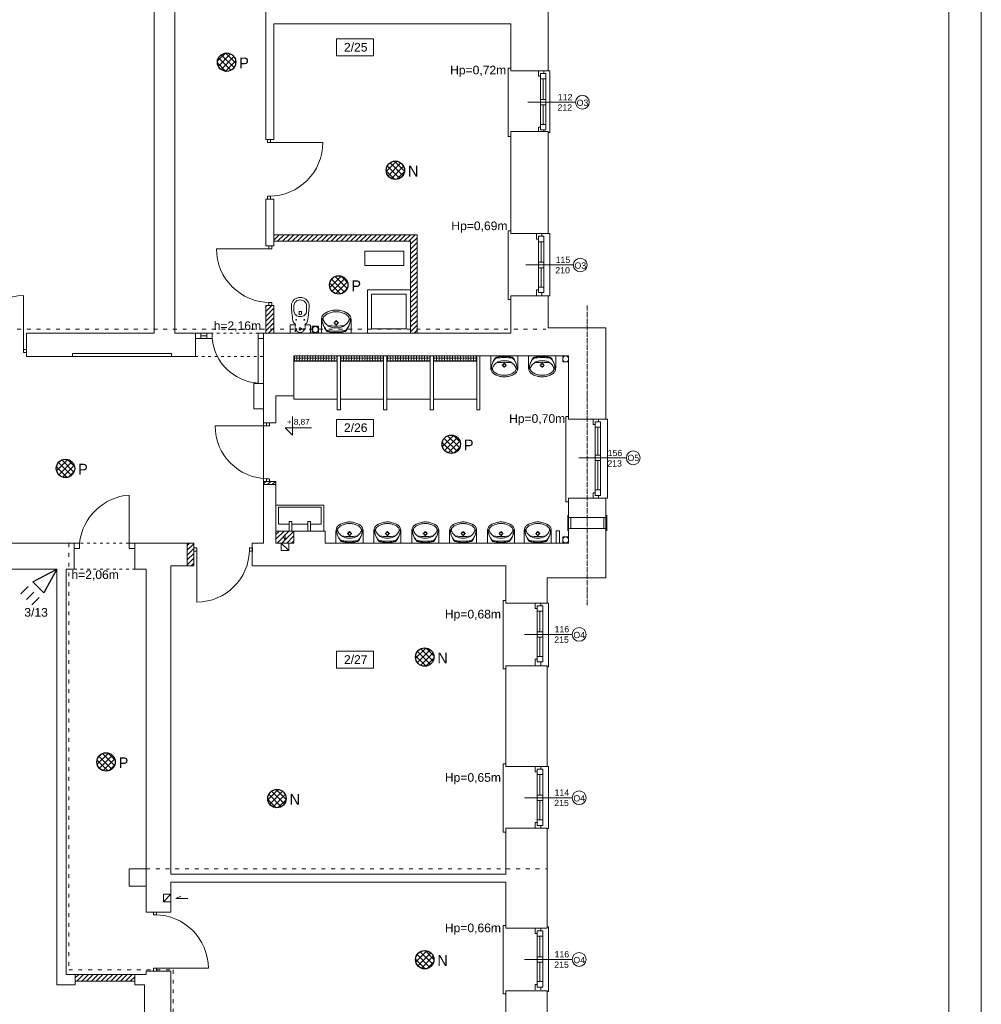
# Model space of a CAD drawing. Header units: centimetres. Extents: x 74448 to 96987, y -37016 to -10817.
# Tile 172 of 174: x 81086 to 82864, y -14383 to -12562. Entities that reach past the tile are written whole.
import ezdxf

# ---------------------------------------------------------------- set-up
doc = ezdxf.new("R2010")
doc.units = ezdxf.units.CM
doc.header["$LTSCALE"] = 0.02
for name, pattern in [('ACAD_ISO03W100', [30, 12, -18]), ('ACAD_ISO04W100', [30, 24, -3, 0, -3]), ('HIDDEN', [9.525, 6.35, -3.175])]:
    doc.linetypes.add(name, pattern=pattern)
doc.layers.get('0').update_dxf_attribs({"color": 8, "lineweight": 13})
for name, color, linetype, lineweight in [('_AUDIO', 7, 'Continuous', 18), ('_pk_tabelka', 7, 'Continuous', 15), ('ei30', 8, 'Continuous', 13), ('koncepcja', 8, 'Continuous', 13), ('koncepcja linie przekrojowe', 8, 'Continuous', 13), ('LINIE PRZEKROJOWE', 8, 'Continuous', 13), ('OPISY', 8, 'Continuous', 13), ('SSWiN', 7, 'Continuous', 25), ('stolarka', 8, 'Continuous', 13), ('STREFY POZ', 8, 'Continuous', 13), ('WIDOK', 8, 'Continuous', 13), ('WYPOSAZENIE', 8, 'Continuous', 13)]:
    doc.layers.add(name, color=color, linetype=linetype, lineweight=lineweight)
doc.layers.add('_AUDIO 2', color=7, linetype='Continuous')
doc.styles.get("Standard").update_dxf_attribs({"font": 'arial.ttf', "height": 12})
doc.styles.add('Tomasz_W legenda', font='TCM_____.TTF')
pattern_1 = [(45, (-5798.748, -5798.748), (-4.49012806, 4.49012806), [])]
pattern_2 = [(45, (-5798.748, -5798.748), (-5.6126601, 5.6126601), []), (135, (-5798.748, -5798.748), (-5.6126601, -5.6126601), [])]

# ---------------------------------------------------------------- blocks, each defined once
blk = doc.blocks.new('*U11')
at = {"layer": 'stolarka', "transparency": 33554684}
blk.add_lwpolyline([(5, 0), (5, 85)], dxfattribs=at)
for points in [[(0, 2.5), (0, -2.5), (5, -2.5), (5, 2.5)], [(90, -2.5), (95, -2.5), (95, 2.5), (90, 2.5)]]:
    blk.add_lwpolyline(points, close=True, dxfattribs=at)
blk.add_arc((5, 0), 85, 0, 90, dxfattribs=at)
blk = doc.blocks.new('*U5')
at = {"layer": 'stolarka', "transparency": 33554684}
blk.add_lwpolyline([(5, 0), (5, 90)], dxfattribs=at)
for points in [[(0, 2.5), (0, -2.5), (5, -2.5), (5, 2.5)], [(95, -2.5), (100, -2.5), (100, 2.5), (95, 2.5)]]:
    blk.add_lwpolyline(points, close=True, dxfattribs=at)
blk.add_arc((5, 0), 90, 0, 90, dxfattribs=at)
blk = doc.blocks.new('*U3')
at = {"layer": 'stolarka', "transparency": 33554684}
blk.add_lwpolyline([(5, 0), (5, 95)], dxfattribs=at)
for points in [[(0, 2.5), (0, -2.5), (5, -2.5), (5, 2.5)], [(100, -2.5), (105, -2.5), (105, 2.5), (100, 2.5)]]:
    blk.add_lwpolyline(points, close=True, dxfattribs=at)
blk.add_arc((5, 0), 95, 0, 90, dxfattribs=at)
blk = doc.blocks.new('umywalka 55')
at = {"layer": 'WYPOSAZENIE'}
for p, q in [((81113.6, -24341.6), (81113.6, -24317.8)), ((81141.1, -24320.7), (81141.1, -24317.7)), ((81168.6, -24341.6), (81168.6, -24317.8)), ((81136.4, -24322.5), (81139.4, -24322.5)), ((81141.1, -24327.2), (81141.1, -24324.2)), ((81142.8, -24322.5), (81145.7, -24322.5))]:
    blk.add_line(p, q, dxfattribs=at)
for points in [[(81133.5, -24302.9), (81131.6, -24303.3), (81129.8, -24303.8), (81128, -24304.4), (81126.2, -24305.2), (81124.5, -24306.1), (81122.9, -24307), (81121.3, -24308.1), (81119.8, -24309.3)], [(81139.1, -24298.9), (81137, -24299.1), (81134.8, -24299.4), (81132.7, -24299.9), (81130.6, -24300.4), (81128.5, -24301), (81126.4, -24301.8), (81124.4, -24302.6), (81122.4, -24303.5)], [(81148.6, -24302.9), (81146.8, -24302.5), (81144.9, -24302.2), (81143, -24302), (81141.1, -24302), (81139.2, -24302), (81137.3, -24302.2), (81135.4, -24302.5), (81133.5, -24302.9)], [(81139.1, -24298.9), (81143, -24298.9)], [(81159.7, -24303.5), (81157.7, -24302.6), (81155.7, -24301.8), (81153.7, -24301), (81151.6, -24300.4), (81149.5, -24299.9), (81147.3, -24299.4), (81145.2, -24299.1), (81143, -24298.9)], [(81162.3, -24309.3), (81160.8, -24308.1), (81159.3, -24307), (81157.6, -24306.1), (81155.9, -24305.2), (81154.1, -24304.4), (81152.3, -24303.8), (81150.5, -24303.3), (81148.6, -24302.9)], [(81118.8, -24306), (81117.6, -24307.1), (81116.5, -24308.4), (81115.6, -24309.7), (81114.8, -24311.2), (81114.2, -24312.8), (81113.8, -24314.4), (81113.6, -24316.1), (81113.6, -24317.8)], [(81115, -24314.1), (81115.1, -24317.2), (81115.4, -24320.3), (81116, -24323.3), (81116.9, -24326.3), (81118, -24329.2), (81119.4, -24332), (81121, -24334.6), (81122.8, -24337.1)], [(81115, -24314.1), (81115.1, -24317), (81115.4, -24319.9), (81116.1, -24322.8), (81116.9, -24325.6), (81118, -24328.2), (81119.4, -24330.8), (81121, -24333.3), (81122.8, -24335.5)], [(81119.8, -24309.3), (81119.1, -24310), (81118.5, -24310.8), (81118, -24311.6), (81117.6, -24312.5), (81117.3, -24313.4), (81117, -24314.3), (81116.9, -24315.3), (81117, -24316.3)], [(81117, -24316.3), (81117.7, -24318.1), (81118.6, -24319.8), (81119.7, -24321.4), (81120.8, -24323), (81122.1, -24324.5), (81123.4, -24325.8), (81124.9, -24327), (81126.5, -24328.2)], [(81122.4, -24303.5), (81122, -24303.8), (81121.5, -24304.1), (81121, -24304.4), (81120.6, -24304.7), (81120.1, -24305), (81119.7, -24305.3), (81119.2, -24305.6), (81118.8, -24306)], [(81155.7, -24328.2), (81157.2, -24327), (81158.7, -24325.8), (81160.1, -24324.5), (81161.3, -24323), (81162.5, -24321.4), (81163.5, -24319.8), (81164.4, -24318.1), (81165.2, -24316.3)], [(81159.3, -24337.1), (81161.1, -24334.6), (81162.7, -24332), (81164.1, -24329.2), (81165.2, -24326.3), (81166.1, -24323.4), (81166.7, -24320.3), (81167.1, -24317.2), (81167.2, -24314.1)], [(81159.4, -24335.6), (81161.2, -24333.3), (81162.7, -24330.9), (81164.1, -24328.3), (81165.2, -24325.6), (81166.1, -24322.8), (81166.7, -24319.9), (81167.1, -24317), (81167.2, -24314.1)], [(81163.3, -24306), (81162.9, -24305.6), (81162.5, -24305.3), (81162, -24305), (81161.6, -24304.7), (81161.1, -24304.4), (81160.7, -24304.1), (81160.2, -24303.8), (81159.7, -24303.5)], [(81165.2, -24316.3), (81165.2, -24315.3), (81165.1, -24314.3), (81164.9, -24313.4), (81164.6, -24312.5), (81164.2, -24311.6), (81163.6, -24310.8), (81163, -24310), (81162.3, -24309.3)], [(81168.6, -24317.8), (81168.5, -24316.1), (81168.3, -24314.4), (81167.9, -24312.8), (81167.3, -24311.2), (81166.6, -24309.7), (81165.6, -24308.4), (81164.6, -24307.1), (81163.3, -24306)], [(81122.8, -24335.5), (81123, -24335.8), (81123.3, -24336.1), (81123.7, -24336.4), (81124, -24336.6), (81124.4, -24336.8), (81124.8, -24336.9), (81125.2, -24337), (81125.6, -24337.1)], [(81122.8, -24337.1), (81123, -24337.4), (81123.3, -24337.7), (81123.6, -24337.9), (81123.9, -24338.1), (81124.3, -24338.3), (81124.6, -24338.5), (81125, -24338.6), (81125.3, -24338.7)], [(81125.3, -24338.7), (81127.3, -24339.1), (81129.2, -24339.5), (81131.2, -24339.8), (81133.2, -24340.1), (81135.1, -24340.2), (81137.1, -24340.4), (81139.1, -24340.4), (81141.1, -24340.5)], [(81125.6, -24337.1), (81127.5, -24337.4), (81129.4, -24337.6), (81131.4, -24337.8), (81133.3, -24337.9), (81135.2, -24338.1), (81137.2, -24338.1), (81139.1, -24338.2), (81141.1, -24338.2)], [(81125.7, -24327.3), (81129.5, -24327.8), (81133.4, -24328.2), (81137.2, -24328.4), (81141.1, -24328.5), (81144.9, -24328.4), (81148.8, -24328.2), (81152.6, -24327.8), (81156.5, -24327.3)], [(81126.5, -24328.2), (81128.1, -24329.1), (81129.9, -24329.9), (81131.7, -24330.6), (81133.5, -24331.1), (81135.4, -24331.5), (81137.3, -24331.7), (81139.2, -24331.8), (81141.1, -24331.7)], [(81141, -24338.2), (81143, -24338.2), (81144.9, -24338.2), (81146.9, -24338.1), (81148.8, -24337.9), (81150.8, -24337.8), (81152.7, -24337.6), (81154.6, -24337.4), (81156.6, -24337.1)], [(81141, -24340.5), (81143, -24340.4), (81145, -24340.4), (81147, -24340.3), (81149, -24340.1), (81150.9, -24339.8), (81152.9, -24339.5), (81154.8, -24339.2), (81156.8, -24338.7)], [(81141.1, -24331.7), (81143, -24331.8), (81144.9, -24331.7), (81146.8, -24331.5), (81148.6, -24331.1), (81150.5, -24330.6), (81152.3, -24329.9), (81154, -24329.1), (81155.7, -24328.2)], [(81156.6, -24337.1), (81157, -24337), (81157.3, -24336.9), (81157.7, -24336.8), (81158.1, -24336.6), (81158.4, -24336.4), (81158.8, -24336.1), (81159.1, -24335.9), (81159.4, -24335.6)], [(81156.8, -24338.7), (81157.2, -24338.6), (81157.5, -24338.5), (81157.9, -24338.3), (81158.2, -24338.2), (81158.5, -24337.9), (81158.8, -24337.7), (81159.1, -24337.4), (81159.3, -24337.1)]]:
    blk.add_lwpolyline(points, dxfattribs=at)
for points in [[(81141.1, -24326.1), (81143.6, -24325.1), (81144.6, -24322.5), (81143.6, -24319.9), (81141.1, -24318.8), (81138.6, -24319.9), (81137.5, -24322.5), (81138.6, -24325.1)], [(81141.1, -24325.1), (81142.9, -24324.3), (81143.6, -24322.5), (81142.9, -24320.6), (81141.1, -24319.9), (81139.3, -24320.6), (81138.5, -24322.5), (81139.3, -24324.3)]]:
    blk.add_lwpolyline(points, close=True, dxfattribs=at)
blk = doc.blocks.new('blok kibel')
at = {"layer": 'WYPOSAZENIE'}
for p, q in [((84539.6, -23991.3), (84539.6, -24001.5)), ((84563, -23991.3), (84563, -24001.5)), ((84548.9, -24006), (84548.9, -24003.4)), ((84549.9, -24002.5), (84551.3, -24002.5)), ((84552.7, -24002.5), (84551.3, -24002.5)), ((84553.6, -24006), (84553.6, -24003.4))]:
    blk.add_line(p, q, dxfattribs=at)
at = {"layer": 'WYPOSAZENIE', "linetype": 'HIDDEN'}
for p, q in [((84542.2, -24026.8), (84542.2, -24035.3)), ((84560.4, -24026.8), (84560.4, -24035.3)), ((84543.1, -24036.2), (84544.5, -24036.2)), ((84558.5, -24036.2), (84559.4, -24036.2))]:
    blk.add_line(p, q, dxfattribs=at)
at = {"layer": 'WYPOSAZENIE'}
blk.add_lwpolyline([(84570.2, -24040.4, -0.414214), (84568.4, -24042.3), (84534.2, -24042.3, -0.414214), (84532.3, -24040.4), (84532.3, -24028.7, -0.414214), (84534.2, -24026.8), (84542.2, -24026.8, 0.787207), (84542.4, -24025.9, -0.243605), (84537.7, -24019.3, -0.036424), (84534.9, -23991.3, -0.106749), (84536.1, -23985.6, -0.101537), (84539.7, -23980.7, -0.094942), (84544.9, -23977.4, -0.090753), (84551.3, -23976.3, -0.090753), (84557.6, -23977.4, -0.094942), (84562.9, -23980.7, -0.101537), (84566.4, -23985.6, -0.106749), (84567.7, -23991.3, -0.036424), (84564.8, -24019.3, -0.243605), (84560.1, -24025.9, 0.787207), (84560.4, -24026.8), (84568.4, -24026.8, -0.414214), (84570.2, -24028.7)], format="xyb", close=True, dxfattribs=at)
for points in [[(84563, -23991.3, 0.106749), (84562.2, -23987.5, 0.101537), (84559.7, -23984.1, 0.094942), (84556, -23981.8, 0.090753), (84551.3, -23981, 0.090753), (84546.6, -23981.8, 0.094942), (84542.8, -23984.1, 0.101537), (84540.4, -23987.5, 0.106749), (84539.6, -23991.3, 0.106749)], [(84563, -24001.5, -0.106749), (84562.2, -24005.3, -0.101537), (84559.7, -24008.7, -0.094942), (84556, -24011, -0.090753), (84551.3, -24011.8, -0.090753), (84546.6, -24011, -0.094942), (84542.8, -24008.7, -0.101537), (84540.4, -24005.3, -0.106749), (84539.6, -24001.5, -0.106749)]]:
    blk.add_lwpolyline(points, format="xyb", dxfattribs=at)
for centre in [(84543.8, -24017.5), (84558.8, -24017.5)]:
    blk.add_circle(centre, 0.702, dxfattribs=at)
at = {"layer": 'WYPOSAZENIE', "linetype": 'HIDDEN'}
for centre, radius in [((84544.5, -24034.5), 0.702), ((84551.3, -24034.5), 2.34), ((84551.3, -24034.5), 0.702), ((84558.5, -24034.5), 0.702), ((84560.2, -24038.1), 0.936)]:
    blk.add_circle(centre, radius, dxfattribs=at)
at = {"layer": 'WYPOSAZENIE'}
for centre, radius, start, end in [((84549.9, -24003.4), 0.936, 90, 180), ((84551.3, -24005.9), 2.34, 178.6628, 1.0097), ((84552.7, -24003.4), 0.936, 0, 90)]:
    blk.add_arc(centre, radius, start, end, dxfattribs=at)
at = {"layer": 'WYPOSAZENIE', "linetype": 'HIDDEN'}
for centre, radius, start, end in [((84543.1, -24035.3), 0.936, 180, 270), ((84551.5, -24034), 7.31, 197.1662, 342.8338), ((84559.4, -24035.3), 0.936, 270, 0)]:
    blk.add_arc(centre, radius, start, end, dxfattribs=at)
blk = doc.blocks.new('AAT_PIR')
at = {"ltscale": 50}
blk.add_lwpolyline([(0, 0), (22.5, 6.75), (22.5, -6.75)], close=True, dxfattribs=at)
for points in [[(28.125, 6.75), (37.125, 6.75)], [(28.125, 0), (37.125, 0)], [(28.125, -6.75), (37.125, -6.75)]]:
    blk.add_lwpolyline(points, dxfattribs=at)

msp = doc.modelspace()

# ---------------------------------------------------------------- hatches: boundary and pattern name
at = {"layer": '_AUDIO'}
h = msp.add_hatch(dxfattribs=at)
h.set_pattern_fill('ANSI37', color=256, scale=2.5)
h.set_pattern_definition(pattern_2)
h.paths.add_polyline_path([(81797.7, -12840.8, 1), (81763.7, -12840.8, 1)])
h = msp.add_hatch(dxfattribs=at)
h.set_pattern_fill('ANSI37', color=256, scale=2.5)
h.set_pattern_definition(pattern_2)
h.paths.add_polyline_path([(81852, -13740.9, 1), (81818, -13740.9, 1)])
h = msp.add_hatch(dxfattribs=at)
h.set_pattern_fill('ANSI37', color=256, scale=2.5)
h.set_pattern_definition(pattern_2)
h.paths.add_polyline_path([(81578.9, -14002.4, 1), (81544.9, -14002.4, 1)])
h = msp.add_hatch(dxfattribs=at)
h.set_pattern_fill('ANSI37', color=256, scale=2.5)
h.set_pattern_definition(pattern_2)
h.paths.add_polyline_path([(81852, -14300.3, 1), (81818, -14300.3, 1)])
at = {"layer": '_AUDIO 2'}
h = msp.add_hatch(dxfattribs=at)
h.set_pattern_fill('ANSI37', color=256, scale=2.5)
h.set_pattern_definition(pattern_2)
h.paths.add_polyline_path([(81485.8, -12640.9, 1), (81451.8, -12640.9, 1)])
h = msp.add_hatch(dxfattribs=at)
h.set_pattern_fill('ANSI37', color=256, scale=2.5)
h.set_pattern_definition([(45, (-5293.666, -5459.598), (-5.6126601, 5.6126601), []), (135, (-5293.666, -5459.598), (-5.6126601, -5.6126601), [])])
h.paths.add_polyline_path([(81693, -13052.8, 1), (81659, -13052.8, 1)])
h = msp.add_hatch(dxfattribs=at)
h.set_pattern_fill('ANSI37', color=256, scale=2.5)
h.set_pattern_definition([(45, (-5085.69, -5754.066), (-5.6126601, 5.6126601), []), (135, (-5085.69, -5754.066), (-5.6126601, -5.6126601), [])])
h.paths.add_polyline_path([(81901, -13347.3, 1), (81867, -13347.3, 1)])
h = msp.add_hatch(dxfattribs=at)
h.set_pattern_fill('ANSI37', color=256, scale=2.5)
h.set_pattern_definition(pattern_2)
h.paths.add_polyline_path([(81188, -13392, 1), (81154, -13392, 1)])
h = msp.add_hatch(dxfattribs=at)
h.set_pattern_fill('ANSI37', color=256, scale=2.5)
h.set_pattern_definition([(45, (-5723.7245, -6341.487), (-5.6126601, 5.6126601), []), (135, (-5723.7245, -6341.487), (-5.6126601, -5.6126601), [])])
h.paths.add_polyline_path([(81263, -13934.7, 1), (81229, -13934.7, 1)])
at = {"layer": 'koncepcja'}
h = msp.add_hatch(dxfattribs=at)
h.set_pattern_fill('ANSI31', color=256, scale=2)
h.set_pattern_definition([(45, (393.7306, 10846.87), (-4.49012806, 4.49012806), [])])
h.paths.add_polyline_path([(81808.9, -13141.9), (81820.9, -13141.9), (81820.9, -12959.9), (81556, -12959.9), (81556, -12971.9), (81808.9, -12971.9)])
h = msp.add_hatch(dxfattribs=at)
h.set_pattern_fill('ANSI31', color=256, scale=2)
h.set_pattern_definition(pattern_1)
h.paths.add_polyline_path([(81541, -13090.5), (81556, -13090.5), (81556, -13141.9), (81541, -13141.9)])
h = msp.add_hatch(dxfattribs=at)
h.set_pattern_fill('ANGLE', color=256, scale=0.7)
h.set_pattern_definition([(0, (692.3224, -5790.2205), (0, 4.8895), [3.556, -1.3335]), (90, (692.3224, -5790.2205), (-4.8895, 3e-16), [3.556, -1.3335])])
h.paths.add_polyline_path([(81593, -13183.9), (81673, -13183.9), (81673, -13193.9), (81593, -13193.9)])
h = msp.add_hatch(dxfattribs=at)
h.set_pattern_fill('ANGLE', color=256, scale=0.7)
h.set_pattern_definition([(0, (778.3224, -5790.2205), (0, 4.8895), [3.556, -1.3335]), (90, (778.3224, -5790.2205), (-4.8895, 3e-16), [3.556, -1.3335])])
h.paths.add_polyline_path([(81679, -13183.9), (81759, -13183.9), (81759, -13193.9), (81679, -13193.9)])
h = msp.add_hatch(dxfattribs=at)
h.set_pattern_fill('ANGLE', color=256, scale=0.7)
h.set_pattern_definition([(0, (864.3224, -5790.2205), (0, 4.8895), [3.556, -1.3335]), (90, (864.3224, -5790.2205), (-4.8895, 3e-16), [3.556, -1.3335])])
h.paths.add_polyline_path([(81765, -13183.9), (81845, -13183.9), (81845, -13193.9), (81765, -13193.9)])
h = msp.add_hatch(dxfattribs=at)
h.set_pattern_fill('ANGLE', color=256, scale=0.7)
h.set_pattern_definition([(0, (950.3224, -5790.2205), (0, 4.8895), [3.556, -1.3335]), (90, (950.3224, -5790.2205), (-4.8895, 3e-16), [3.556, -1.3335])])
h.paths.add_polyline_path([(81851, -13183.9), (81931, -13183.9), (81931, -13193.9), (81851, -13193.9)])
h = msp.add_hatch(dxfattribs=at)
h.set_pattern_fill('ANSI31', color=256, scale=2)
h.set_pattern_definition(pattern_1)
h.paths.add_polyline_path([(81537, -13421.9), (81537, -13415.9), (81560, -13415.9), (81560, -13421.9)])
h = msp.add_hatch(dxfattribs=at)
h.set_pattern_fill('ANSI31', color=256, scale=2)
h.set_pattern_definition(pattern_1)
h.paths.add_polyline_path([(81593, -13507.9), (81560, -13507.9), (81560, -13529.9), (81593, -13529.9)])
h = msp.add_hatch(dxfattribs=at)
h.set_pattern_fill('ANSI31', color=256, scale=2)
h.set_pattern_definition(pattern_1)
h.paths.add_polyline_path([(81396, -13530.3), (81406, -13530.3), (81408, -13530.3), (81408, -13571.9), (81396, -13571.9)])
h = msp.add_hatch(dxfattribs=at)
h.set_pattern_fill('ANSI31', color=256, scale=2)
h.set_pattern_definition(pattern_1)
h.paths.add_polyline_path([(81189, -14327.6), (81299, -14327.6), (81299, -14340), (81188.8, -14340)])

# ---------------------------------------------------------------- linework, layer by layer
at = {"extrusion": (0, 0, -1)}
for p, q in [((82099.5, -13478.5), (82099.5, -13507.5)), ((82105, -13483), (82101, -13483)), ((82105, -13483), (82105, -13503)), ((82166, -13483), (82166, -13503)), ((82171.5, -13478.5), (82171.5, -13507.5)), ((82101, -13503), (82105, -13503))]:
    msp.add_line(p, q, dxfattribs=at)
for points in [[(81994, -12656.9), (81994, -12651.9), (81989, -12651.9), (81989, -12778.9), (81989, -12778.6), (81994, -12778.6)], [(82063, -12656.9), (82066, -12656.9), (82066, -12770.9), (82063, -12770.9)], [(81994, -12957.9), (81994, -12952.9), (81989, -12952.9), (81989, -13079.5), (81989, -13079.6), (81994, -13079.6)], [(82063, -12957.9), (82066, -12957.9), (82066, -13072.9), (82063, -13072.9)], [(82101, -13300.9), (82101, -13295.9), (82096, -13295.9), (82096, -13422.9), (82096, -13453.9), (82101, -13453.9)], [(82170, -13300.9), (82173, -13300.9), (82173, -13446.9), (82170, -13446.9)], [(81537, -13307.9), (81537, -13421.9)], [(81577.1, -13512.9), (81577.1, -13524.8), (81574.2, -13519.4)], [(81985, -13640.9), (81985, -13635.9), (81980, -13635.9), (81980, -13762.5), (81980, -13762.6), (81985, -13762.6)], [(82061, -13640.9), (82064, -13640.9), (82064, -13758.6), (82061, -13758.6)], [(81985, -13942.9), (81985, -13937.9), (81980, -13937.9), (81980, -14064.5), (81980, -14064.6), (81985, -14064.6)], [(82061, -13942.9), (82064, -13942.9), (82064, -14057.9), (82061, -14057.9)], [(81375, -14187.1), (81384.4, -14182.8)], [(81375, -14187.1), (81397.2, -14187.1)], [(81985, -14241.9), (81985, -14236.9), (81980, -14236.9), (81980, -14363.5), (81980, -14363.6), (81985, -14363.6)], [(82061, -14239.8), (82064, -14239.8), (82064, -14359.1), (82061, -14359.1)]]:
    msp.add_lwpolyline(points)
at = {"linetype": 'ACAD_ISO04W100', "ltscale": 20}
msp.add_lwpolyline([(82135.5, -13644.7), (82135.5, -13090.4)], dxfattribs=at)
for points in [[(81638.6, -13128.7), (81626.7, -13128.7), (81626.7, -13141.6), (81638.6, -13141.6)], [(82090, -13183.9), (82101, -13183.9), (82101, -13195.2), (82090, -13195.2)], [(81518.9, -13235.1), (81536.9, -13235.1), (81536.9, -13282.1), (81518.9, -13282.1)], [(82101, -13503), (82170, -13503), (82170, -13483), (82101, -13483)], [(82090, -13529.9), (82101, -13529.9), (82101, -13518.5), (82090, -13518.5)], [(81288.8, -14132.2), (81320, -14132.2), (81320, -14164.1), (81288.8, -14164.1)]]:
    msp.add_lwpolyline(points, close=True)
msp.add_circle((81632.8, -13135.2), 5.5)
msp.add_circle((81632.8, -13135.2), 5.5)
at = {"layer": '_AUDIO', "lineweight": 30}
for centre in [(81780.7, -12840.8), (81835, -13740.9), (81561.9, -14002.4), (81835, -14300.3)]:
    msp.add_circle(centre, 17, dxfattribs=at)
at = {"layer": '_AUDIO 2', "lineweight": 30}
for centre in [(81468.8, -12640.9), (81676, -13052.8), (81884, -13347.3), (81171, -13392), (81246, -13934.7)]:
    msp.add_circle(centre, 17, dxfattribs=at)
at = {"layer": '_pk_tabelka', "color": 7, "ltscale": 3}
for p, q in [((82863.7, -11596), (82863.7, -15796)), ((82803.7, -11656), (82803.7, -15736))]:
    msp.add_line(p, q, dxfattribs=at)
at = {"layer": 'koncepcja'}
for points in [[(81673, -13183.9), (81673, -13263.9), (81593, -13263.9), (81593, -13257.9)], [(81593, -13193.9), (81593, -13193.9), (81673, -13193.9)], [(81759, -13183.9), (81759, -13263.9), (81679, -13263.9), (81679, -13183.9)], [(81679, -13193.9), (81679, -13193.9), (81759, -13193.9)], [(81845, -13183.9), (81845, -13263.9), (81765, -13263.9), (81765, -13183.9)], [(81765, -13193.9), (81765, -13193.9), (81845, -13193.9)], [(81931, -13183.9), (81931, -13263.9), (81851, -13263.9), (81851, -13183.9)], [(81851, -13193.9), (81851, -13193.9), (81931, -13193.9)]]:
    msp.add_lwpolyline(points, dxfattribs=at)
for points in [[(81593, -13183.9), (81673, -13183.9), (81673, -13193.9), (81593, -13193.9)], [(81679, -13183.9), (81759, -13183.9), (81759, -13193.9), (81679, -13193.9)], [(81765, -13183.9), (81845, -13183.9), (81845, -13193.9), (81765, -13193.9)], [(81851, -13183.9), (81931, -13183.9), (81931, -13193.9), (81851, -13193.9)]]:
    msp.add_lwpolyline(points, close=True, dxfattribs=at)
at = {"layer": 'koncepcja linie przekrojowe'}
for points in [[(81556, -12959.9), (81820.9, -12959.9)], [(81808.9, -13141.9), (81820.9, -13141.9), (81820.9, -12959.9), (81556, -12959.9), (81556, -12971.9), (81808.9, -12971.9), (81808.9, -13141.9)], [(81808.9, -13141.9), (81808.9, -13141.9), (81808.9, -13141.9), (81808.9, -12971.9), (81556, -12971.9), (81556, -12971.9)], [(81556, -12971.9), (81731.5, -12971.9)], [(81679, -13183.9), (81679, -13283.9), (81673, -13283.9), (81673, -13183.9)], [(81765, -13183.9), (81765, -13283.9), (81759, -13283.9), (81759, -13183.9)], [(81851, -13183.9), (81851, -13283.9), (81845, -13283.9), (81845, -13183.9)], [(81937, -13183.9), (81937, -13283.9), (81931, -13283.9), (81931, -13183.9)], [(81537, -13421.9), (81537, -13415.9), (81560, -13415.9), (81560, -13421.9), (81537, -13421.9)], [(81396, -13530.3), (81406, -13530.3), (81408, -13530.3), (81408, -13571.9), (81396, -13571.9), (81396, -13530.3)]]:
    msp.add_lwpolyline(points, dxfattribs=at)
for points in [[(81541, -13090.5), (81556, -13090.5), (81556, -13141.9), (81541, -13141.9)], [(81593, -13507.9), (81560, -13507.9), (81560, -13529.9), (81593, -13529.9)], [(81189, -14327.6), (81299, -14327.6), (81299, -14340), (81188.8, -14340)]]:
    msp.add_lwpolyline(points, close=True, dxfattribs=at)
at = {"layer": 'LINIE PRZEKROJOWE'}
for points in [[(81373, -12305.3), (81373, -13141.9)], [(81335, -13141.9), (81335, -12346.9)], [(82063, -12656.9), (82063, -12465.9)], [(81541, -12783.8), (81541, -12526.5), (81556, -12526.5)], [(81994, -12656.9), (81994, -12569.9), (81556, -12569.9)], [(81556, -12783.8), (81556, -12569.9)], [(81994, -12569.9), (81994, -12656.9), (82063, -12656.9)], [(81994, -12624.8), (81994, -12624.8), (81994, -12656.9)], [(81994, -12768.9), (81994, -12957.9)], [(81994, -12957.9), (81994, -12768.9)], [(81994, -12768.9), (82063, -12768.9)], [(82063, -12957.9), (82063, -12768.9)], [(81541, -12783.8), (81556, -12783.8)], [(81541, -12980.5), (81541, -12893.9)], [(81541, -12893.9), (81556, -12893.9)], [(81556, -12980.5), (81556, -12893.9)], [(81994, -12957.9), (82063, -12957.9)], [(81556, -12980.5), (81541, -12980.5)], [(81994, -13072.9), (81994, -13141.9)], [(81994, -13141.9), (81994, -13072.9)], [(81994, -13141.9), (81994, -13072.9), (82063, -13072.9)], [(82063, -13132), (82063, -13072.9)], [(81367, -13179.3), (81184, -13179.3), (81184, -13185.3), (81099, -13185.3), (81099, -13141.9)], [(81335, -13141.9), (81099, -13141.9)], [(81411, -13174.3), (81411, -13141.9), (81373, -13141.9)], [(81411, -13185.3), (81411, -13185.3), (81411, -13185.3), (81411, -13141.9)], [(81537, -13307.9), (81537, -13141.9)], [(81537, -13141.9), (81994, -13141.9)], [(82063, -13132), (82170, -13132)], [(82101, -13300.9), (82170, -13300.9), (82170, -13132)], [(81411, -13185.3), (81367, -13185.3), (81367, -13179.3), (81184, -13179.3)], [(81593, -13183.9), (81593, -13257.9), (81560, -13257.9)], [(81680, -13183.9), (81593, -13183.9)], [(82101, -13300.9), (82101, -13183.9), (81680, -13183.9)], [(81778, -13183.9), (81698, -13183.9)], [(81560, -13257.9), (81560, -13307.9)], [(81560, -13307.9), (81560, -13257.9)], [(81560, -13305.9), (81560, -13257.9), (81588.9, -13257.9)], [(82101, -13300.9), (82162.8, -13300.9)], [(81537, -13307.9), (81560, -13307.9)], [(81537, -13530.3), (81537, -13421.9), (81560, -13421.9)], [(81560, -13421.9), (81560, -13529.9), (81593, -13529.9)], [(81651, -13529.9), (82101, -13529.9), (82101, -13446.9), (82159.7, -13446.9)], [(82101, -13446.9), (82170, -13446.9), (82170, -13594)], [(81560, -13529.9), (81593, -13529.9), (81593, -13507.9), (81651, -13507.9), (81651, -13529.9)], [(80825, -13530.3), (81153, -13530.3), (81153, -13530.3)], [(80859, -13530.3), (81187, -13530.3), (81187, -13578)], [(81187, -13530.3), (81187, -13578), (81172, -13578)], [(81299, -13530.3), (81299, -13578)], [(81299, -13530.3), (81396, -13530.3), (81396, -13571.9)], [(81299, -13530.3), (81299, -13578), (81320, -13578)], [(81516, -13530.3), (81516, -13571.9)], [(81516, -13530.3), (81537, -13530.3)], [(81560, -13529.9), (81593, -13529.9)], [(81569.8, -13529.9), (81569.8, -13543.9), (81583.8, -13543.9), (81583.8, -13529.9)], [(81569.8, -13529.9), (81583.8, -13543.9)], [(81651, -13529.9), (82055, -13529.9)], [(80825, -13578), (81155, -13578), (81155, -14347)], [(81172, -13578), (81172, -13578), (81172, -14327.6), (81189, -14327.6), (81189, -14347)], [(81320, -14212.3), (81320, -13578)], [(81366, -14141.9), (81366, -13571.9)], [(81366, -13571.9), (81396, -13571.9)], [(81516, -13571.9), (81985, -13571.9)], [(81985, -13571.9), (81985, -13640.9)], [(81985, -13571.9), (81985, -13640.9), (82061, -13640.9)], [(82061, -13594), (82170, -13594)], [(82061, -13640.9), (82061, -13594)], [(81985, -13756.9), (81985, -13942.9)], [(81985, -13756.9), (82061, -13756.9)], [(81985, -13756.9), (81985, -13942.9), (82061, -13942.9)], [(82061, -13942.9), (82061, -13756.9)], [(81985, -14056.9), (81985, -14141.9)], [(81985, -14056.9), (82061, -14056.9)], [(82061, -14156.9), (82061, -14056.9)], [(81985, -14141.9), (81366, -14141.9)], [(81366, -14201.9), (81366, -14156.9), (81985, -14156.9), (81985, -14241.9), (82061, -14241.9)], [(81985, -14156.9), (81985, -14241.9)], [(82061, -14156.9), (82061, -14241.9)], [(81320, -14212.3), (81366, -14212.3), (81366, -14167.3)], [(81366, -14179.4), (81352, -14179.4), (81352, -14193.4), (81366, -14193.4)], [(81352, -14193.4), (81366, -14179.4)], [(81352, -14179.4), (81366, -14179.4)], [(81320, -14212.3), (81347.8, -14212.3)], [(81320, -14212.3), (81320, -14212.3)], [(81320, -14321.3), (81320, -14321.3), (81359.3, -14321.3)], [(81320, -14321.3), (81366, -14321.3)], [(81320, -14321.3), (81320, -14327.6)], [(81616, -14774.9), (81366, -14774.9), (81366, -14321.3)], [(81299, -14327.6), (81299, -14347)], [(81299, -14327.6), (81320, -14327.6)], [(81299, -14347), (81317, -14347), (81317, -14777), (81052, -14777)], [(81155, -14347), (81189, -14347)], [(81985, -14357.9), (82061, -14357.9)], [(81985, -14357.9), (81985, -14551.9)], [(82061, -14357.9), (82061, -14551.9)]]:
    msp.add_lwpolyline(points, dxfattribs=at)
for centre in [(82095.5, -13189.6), (82095.5, -13524.2)]:
    msp.add_circle(centre, 5.5, dxfattribs=at)
at = {"layer": 'OPISY'}
for p, q in [((81590.3, -13296.2), (81590.3, -13330.5)), ((81590.3, -13330.5), (81576.8, -13317)), ((81576.8, -13317), (81625.9, -13317))]:
    msp.add_line(p, q, dxfattribs=at)
for points in [[(81671.6, -12598), (81740.1, -12598), (81740.1, -12629.3), (81671.6, -12629.3)], [(81724.1, -12990.4), (81796.2, -12990.4), (81796.2, -13017), (81724.1, -13017)], [(81671.6, -13301.4), (81740.1, -13301.4), (81740.1, -13332.7), (81671.6, -13332.7)], [(81671.6, -13730.1), (81740.1, -13730.1), (81740.1, -13761.4), (81671.6, -13761.4)]]:
    msp.add_lwpolyline(points, close=True, dxfattribs=at)
for points in [[(82113.7, -12714.9), (82025.6, -12714.9)], [(82109.7, -13015.9), (82021.6, -13015.9)], [(82207.7, -13372.4), (82119.6, -13372.4)], [(82107.7, -13698.9), (82019.6, -13698.9)], [(82107.7, -14000.9), (82019.6, -14000.9)], [(82107.7, -14299.9), (82019.6, -14299.9)]]:
    msp.add_lwpolyline(points, dxfattribs=at)
for centre in [(82126.4, -12714.9), (82122.4, -13015.9), (82220.4, -13372.4), (82120.4, -13698.9), (82120.4, -14000.9), (82120.4, -14299.9)]:
    msp.add_circle(centre, 12.7, dxfattribs=at)
at = {"layer": 'stolarka'}
for points in [[(82049, -12666.9), (82045.3, -12666.9), (82045.3, -12656.9), (82055.3, -12656.9), (82055.3, -12661.9)], [(82049, -12661.9), (82049, -12765.9)], [(82059, -12661.9), (82059, -12765.9)], [(82054, -12671.9), (82054, -12709.9)], [(82054, -12719.9), (82054, -12755.9)], [(82045.3, -12768.9), (82045.3, -12760.9), (82049, -12760.9)], [(82055.3, -12765.9), (82055.3, -12768.9)], [(82045, -12967.9), (82041.3, -12967.9), (82041.3, -12957.9), (82051.3, -12957.9), (82051.3, -12962.9)], [(82045, -12962.9), (82045, -13066.9)], [(82050, -12972.9), (82050, -13010.9)], [(82055, -12962.9), (82055, -13066.9)], [(82050, -13020.9), (82050, -13056.9)], [(82041.3, -13072.9), (82041.3, -13061.9), (82045, -13061.9)], [(82051.3, -13066.9), (82051.3, -13072.9)], [(81411, -13141.9), (81421, -13141.9), (81421, -13151.9), (81411, -13151.9), (81411, -13141.9)], [(81421, -13141.9), (81432, -13141.9)], [(81432, -13141.9), (81442, -13141.9), (81442, -13151.9), (81432, -13151.9), (81432, -13141.9)], [(81527, -13141.9), (81537, -13141.9), (81537, -13151.9), (81527, -13151.9), (81527, -13141.9)], [(81421, -13146.9), (81432, -13146.9)], [(81421, -13151.9), (81432, -13151.9)], [(81527, -13151.9), (81527, -13234.3)], [(82150, -13310.9), (82146.3, -13310.9), (82146.3, -13300.9), (82156.3, -13300.9), (82156.3, -13305.9)], [(82150, -13305.9), (82150, -13438.9)], [(82160, -13305.9), (82160, -13438.9)], [(82155, -13315.9), (82155, -13367.4)], [(82155, -13377.4), (82155, -13431.9)], [(81289, -13530.3), (81288.8, -13441.2)], [(82156.3, -13441.9), (82156.3, -13446.9), (82146.3, -13446.9), (82146.3, -13436.9), (82150, -13436.9)], [(81187, -13540.3), (81197, -13540.3), (81197, -13530.3), (81187, -13530.3), (81187, -13540.3)], [(81187, -13540.3), (81197, -13540.3), (81197, -13530.3), (81187, -13530.3), (81187, -13540.3)], [(81289, -13540.3), (81299, -13540.3), (81299, -13530.3), (81289, -13530.3), (81289, -13540.3)], [(82043, -13650.9), (82039.3, -13650.9), (82039.3, -13640.9), (82049.3, -13640.9), (82049.3, -13645.9)], [(82043, -13645.9), (82043, -13749.9)], [(82053, -13645.9), (82053, -13749.9)], [(82048, -13655.9), (82048, -13693.9)], [(82048, -13703.9), (82048, -13739.9)], [(82039.3, -13755.9), (82039.3, -13744.9), (82043, -13744.9)], [(82049.3, -13749.9), (82049.3, -13755.9)], [(82043, -13952.9), (82039.3, -13952.9), (82039.3, -13942.9), (82049.3, -13942.9), (82049.3, -13947.9)], [(82043, -13947.9), (82043, -14051.9)], [(82048, -13957.9), (82048, -13995.9)], [(82053, -13947.9), (82053, -14051.9)], [(82048, -14005.9), (82048, -14041.9)], [(82039.3, -14056.9), (82039.3, -14046.9), (82043, -14046.9)], [(82049.3, -14051.9), (82049.3, -14056.9)], [(82043, -14251.9), (82039.3, -14251.9), (82039.3, -14241.9), (82049.3, -14241.9), (82049.3, -14246.9)], [(82043, -14246.9), (82043, -14350.9)], [(82053, -14246.9), (82053, -14350.9)], [(82048, -14256.9), (82048, -14294.9)], [(82048, -14304.9), (82048, -14340.9)], [(82039.3, -14355.9), (82039.3, -14345.9), (82043, -14345.9)], [(82049.3, -14350.9), (82049.3, -14355.9)]]:
    msp.add_lwpolyline(points, dxfattribs=at)
for points in [[(82059, -12661.9), (82059, -12671.9), (82049, -12671.9), (82049, -12661.9)], [(82059, -12709.9), (82059, -12719.9), (82049, -12719.9), (82049, -12709.9)], [(82059, -12755.9), (82059, -12765.9), (82049, -12765.9), (82049, -12755.9)], [(82055, -12962.9), (82055, -12972.9), (82045, -12972.9), (82045, -12962.9)], [(82055, -13010.9), (82055, -13020.9), (82045, -13020.9), (82045, -13010.9)], [(82055, -13056.9), (82055, -13066.9), (82045, -13066.9), (82045, -13056.9)], [(82160, -13305.9), (82160, -13315.9), (82150, -13315.9), (82150, -13305.9)], [(82160, -13367.4), (82160, -13377.4), (82150, -13377.4), (82150, -13367.4)], [(82160, -13431.9), (82160, -13441.9), (82150, -13441.9), (82150, -13431.9)], [(82053, -13645.9), (82053, -13655.9), (82043, -13655.9), (82043, -13645.9)], [(82053, -13693.9), (82053, -13703.9), (82043, -13703.9), (82043, -13693.9)], [(82053, -13739.9), (82053, -13749.9), (82043, -13749.9), (82043, -13739.9)], [(82053, -13947.9), (82053, -13957.9), (82043, -13957.9), (82043, -13947.9)], [(82053, -13995.9), (82053, -14005.9), (82043, -14005.9), (82043, -13995.9)], [(82053, -14041.9), (82053, -14051.9), (82043, -14051.9), (82043, -14041.9)], [(82053, -14246.9), (82053, -14256.9), (82043, -14256.9), (82043, -14246.9)], [(82053, -14294.9), (82053, -14304.9), (82043, -14304.9), (82043, -14294.9)], [(82053, -14340.9), (82053, -14350.9), (82043, -14350.9), (82043, -14340.9)]]:
    msp.add_lwpolyline(points, close=True, dxfattribs=at)
for centre, radius, start, end in [((81533.2, -13142.8), 91.7, 185.6669, 266.1133), ((81296.8, -13541.4), 100.5, 94.6043, 173.6435)]:
    msp.add_arc(centre, radius, start, end, dxfattribs=at)
at = {"layer": 'STREFY POZ', "linetype": 'ACAD_ISO03W100', "ltscale": 30}
for points in [[(80631.6, -13134.5), (82059, -13134.5)], [(81176.9, -13530.3), (81176.9, -14319.3), (81369.9, -14319.3), (81369.9, -14861.3)], [(81320, -14132.2), (82061, -14132.2)]]:
    msp.add_lwpolyline(points, dxfattribs=at)
at = {"layer": 'WIDOK', "linetype": 'ACAD_ISO03W100', "ltscale": 20}
for points in [[(81415, -13141.9), (81537, -13141.9)], [(81411, -13185.3), (81537, -13185.3)], [(81187, -13530.3), (81299, -13530.3)], [(81187, -13578), (81299, -13578)]]:
    msp.add_lwpolyline(points, dxfattribs=at)
at = {"layer": 'WIDOK'}
msp.add_lwpolyline([(81367, -13185.3), (81184, -13185.3)], dxfattribs=at)
at = {"layer": 'WYPOSAZENIE'}
for points in [[(81728.9, -13141.9), (81728.9, -13061.9), (81808.9, -13061.9), (81808.9, -13141.9), (81728.9, -13141.9)], [(81648.7, -13507.9), (81648.7, -13459.9), (81560, -13459.9), (81560, -13507.9)], [(81643.3, -13494.9), (81643.3, -13494.9), (81643.3, -13463.9), (81565, -13463.9), (81565, -13494.9), (81584.6, -13494.9)], [(81589.3, -13507.9), (81584.6, -13507.9), (81584.6, -13490), (81589.3, -13490)], [(81589.3, -13494.9), (81604.5, -13494.9)], [(81599.2, -13494.9), (81599.7, -13494.9)], [(81604.5, -13494.9), (81619, -13494.9)], [(81611.5, -13494.9), (81619, -13494.9)], [(81623.8, -13507.9), (81619, -13507.9), (81619, -13490), (81623.8, -13490)], [(81623.8, -13494.9), (81643.3, -13494.9)]]:
    msp.add_lwpolyline(points, dxfattribs=at)
for points in [[(81736.9, -13133.9), (81736.9, -13069.9), (81800.9, -13069.9), (81800.9, -13133.9)], [(81589.3, -13507.9), (81584.6, -13507.9), (81584.6, -13490), (81589.3, -13490)], [(81623.8, -13507.9), (81619, -13507.9), (81619, -13490), (81623.8, -13490)], [(82078.2, -13529.9), (82084.1, -13529.9), (82084.1, -13507.5), (82078.2, -13507.5)]]:
    msp.add_lwpolyline(points, close=True, dxfattribs=at)

# ---------------------------------------------------------------- block references
at = {"layer": 'koncepcja linie przekrojowe', "xscale": -1}
msp.add_blockref('blok kibel', (166156.2, 10900.4), dxfattribs=at)
at = {"layer": 'koncepcja linie przekrojowe'}
msp.add_blockref('umywalka 55', (530.3, 11199.7), dxfattribs=at)
at = {"layer": 'koncepcja linie przekrojowe', "xscale": -0.9090909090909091, "yscale": 0.9090909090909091, "zscale": 0.9090909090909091, "rotation": 180}
for p in [(8217.4, -35312.6), (8287.4, -35312.6)]:
    msp.add_blockref('umywalka 55', p, dxfattribs=at)
at = {"layer": 'koncepcja linie przekrojowe', "xscale": -0.9090909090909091, "yscale": 0.9090909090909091, "zscale": 0.9090909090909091}
for p in [(155460.6, 8598.9), (155530.6, 8598.9), (155600.6, 8598.9), (155670.6, 8598.9), (155740.6, 8598.9), (155808.6, 8598.9)]:
    msp.add_blockref('umywalka 55', p, dxfattribs=at)
at = {"layer": 'SSWiN', "xscale": 2.14209090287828, "yscale": 2.14209090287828, "zscale": 2.14209090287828, "rotation": 224.999999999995}
msp.add_blockref('AAT_PIR', (81155, -13578), dxfattribs=at)
at = {"layer": 'stolarka', "transparency": 33554684}
for name, p, xscale, yscale, zscale, rotation in [('*U3', (81547.2, -12783.9), 1.047619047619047, 1.047619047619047, 1.047619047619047, 270), ('*U3', (81549.5, -12980.5), -1.047619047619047, 1.047619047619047, 1.047619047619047, 89.99999999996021), ('*U5', (81545.3, -13307.9), -1.085714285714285, 1.085714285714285, 1.085714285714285, 90.00000000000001), ('*U11', (81408, -13541.9), -1.142857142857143, 1.142857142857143, 1.142857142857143, 180), ('*U3', (81336.5, -14321.3), -1.038095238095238, 1.038095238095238, 1.038095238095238, 270)]:
    msp.add_blockref(name, p, dxfattribs=dict(at, xscale=xscale, yscale=yscale, zscale=zscale, rotation=rotation))
at = {"layer": 'stolarka', "transparency": 33554684, "xscale": -1.076190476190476, "yscale": 1.076190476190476, "zscale": 1.076190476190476}
msp.add_blockref('*U3', (81099, -13174.8), dxfattribs=at)

# ---------------------------------------------------------------- texts
at = {"layer": '_AUDIO', "char_height": 20, "width": 16.573, "attachment_point": 1, "style": 'Tomasz_W legenda'}
for insert in [(81804, -12832.3), (81858.3, -13732.4), (81585.2, -13993.9), (81858.3, -14291.8)]:
    msp.add_mtext('N', dxfattribs=dict(at, insert=insert))
at = {"layer": '_AUDIO 2', "char_height": 20, "width": 16.573, "attachment_point": 1, "style": 'Tomasz_W legenda'}
for insert in [(81492.2, -12632.4), (81699.4, -13044.3), (81907.4, -13338.8), (81194.3, -13383.5), (81269.3, -13926.2)]:
    msp.add_mtext('P', dxfattribs=dict(at, insert=insert))
at = {"layer": 'ei30', "char_height": 16, "width": 260.963, "attachment_point": 1}
for s, insert in [('\\pi217.82;EI60', (78117.2, -13076.4)), ('\\pi217.82;EI30', (78880.3, -13234.8)), ('\\pi217.82;EI60', (77996.8, -13237.3)), ('\\pi248.23;S', (77860.2, -13237.3)), ('\\pi246.16;G', (77810, -13267.5)), ('\\pi248.41;H', (78539.6, -13261.9))]:
    msp.add_mtext(s, dxfattribs=dict(at, insert=insert))
at = {"layer": 'OPISY', "ltscale": 0.15}
for s, p in [('Hp=0,72m', (81881.9, -12663.5)), ('Hp=0,69m', (81884.2, -12951.5)), ('h=2,16m', (81444.9, -13136.1)), ('Hp=0,70m', (81990.9, -13307.8)), ('h=2,06m', (81182, -13596.4)), ('Hp=0,68m', (81872.2, -13669.4)), ('Hp=0,65m', (81872.2, -13971.4)), ('Hp=0,66m', (81872.2, -14249.5))]:
    msp.add_text(s, height=16, dxfattribs=at).set_placement(p)
at = {"layer": 'OPISY'}
for s, insert, char_height, width, attachment_point in [('{\\fArial|b0|i0|c238|p34;2/25}', (81685.7, -12605.3), 16, 260.963, 1), ('\\pi-3.6114;O3', (82119.4, -12721.9), 11.574, 12.831, 7), ('\\pi-3.6114;O3', (82115.4, -13022.9), 11.574, 12.831, 7), ('{\\fArial|b0|i0|c238|p34;+ 8,87}', (81580, -13300.5), 10.8, 58.572, 1), ('{\\fArial|b0|i0|c238|p34;2/26}', (81685.7, -13308.7), 16, 260.963, 1), ('\\pi-3.6548;O5', (82213.4, -13378.5), 11.574, 12.831, 7), ('\\pi-3.5877;O4', (82113.4, -13705.9), 11.574, 12.831, 7), ('{\\fArial|b0|i0|c238|p34;2/27}', (81685.7, -13737.4), 16, 260.963, 1), ('\\pi-3.5877;O4', (82113.4, -14007.9), 11.574, 12.831, 7), ('\\pi-3.5877;O4', (82113.4, -14306.9), 11.574, 12.831, 7)]:
    msp.add_mtext(s, dxfattribs=dict(at, insert=insert, char_height=char_height, width=width, attachment_point=attachment_point))
at = {"layer": 'SSWiN', "insert": (81094.9, -13650.1), "char_height": 16, "width": 37.218, "attachment_point": 1}
msp.add_mtext('{\\C7;3/13}', dxfattribs=at)
at = {"layer": 'stolarka', "char_height": 11.574, "width": 12.831, "attachment_point": 7}
for s, insert in [('\\pi-5.7667;112\\P\\pi-6.4102;212', (82086.8, -12730.5)), ('\\pi-5.8694;115\\P\\pi-6.4496;210', (82082.8, -13031.5)), ('\\pi-5.822;156\\P\\pi-6.4694;213', (82178.9, -13388.7)), ('\\pi-5.822;116\\P\\pi-6.5128;215', (82080.8, -13714.5)), ('\\pi-5.8023;114\\P\\pi-6.5128;215', (82080.8, -14016.5)), ('\\pi-5.822;116\\P\\pi-6.5128;215', (82080.8, -14315.5))]:
    msp.add_mtext(s, dxfattribs=dict(at, insert=insert))

doc.saveas('drawing.dxf')
